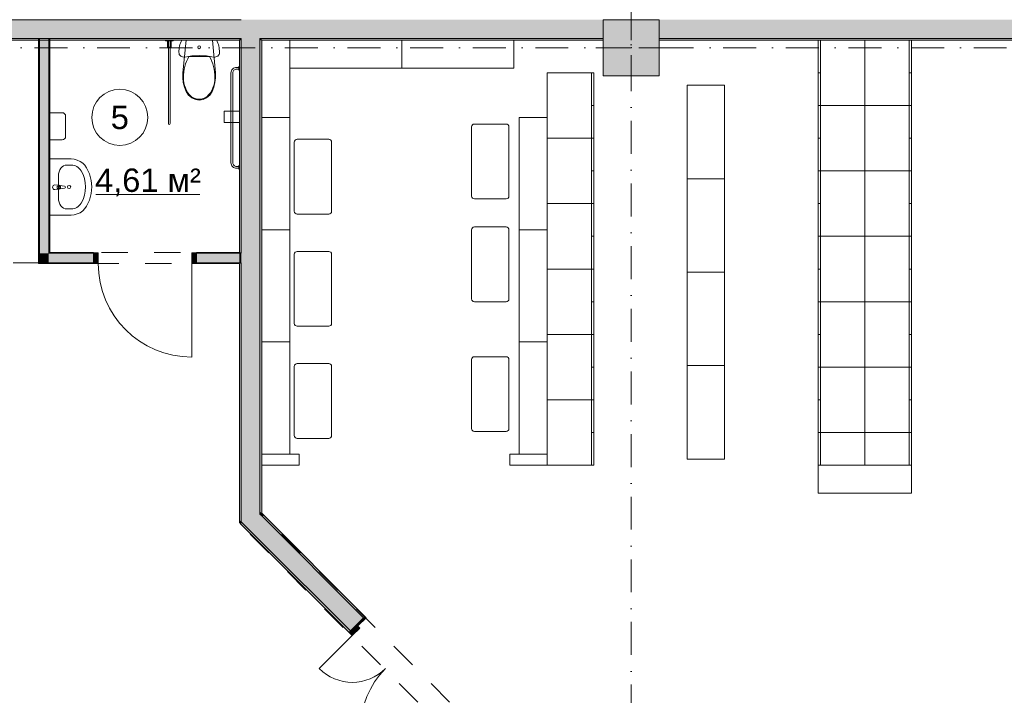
# Model space of a CAD drawing. Header units: millimetres. Extents: x -14761 to 157739, y -22400 to 107990.
# Tile 84 of 256: x 65453 to 75994, y 29070 to 36300. Entities that reach past the tile are written whole.
import ezdxf

# ---------------------------------------------------------------- set-up
doc = ezdxf.new("R2010")
doc.units = ezdxf.units.MM
doc.header["$MEASUREMENT"] = 0
doc.linetypes.add('Штриховая', pattern=[564.444447, 282.222223, -282.222223])
doc.linetypes.add('Штрихпунктирная', pattern=[670.277762, 352.777767, -176.388884, 0, -141.111112])
for name, color, linetype in [('Интерьер - Мебель', 7, 'Continuous'), ('Интерьер - Сантехника', 7, 'Continuous'), ('Конструктив - Колонны', 7, 'Continuous'), ('Конструктив - Стены Блок 100 нов', 7, 'Continuous'), ('Конструктив - Стены Блок 200 нов', 7, 'Continuous'), ('Элемент Модели - Зона', 7, 'Continuous'), ('Элемент Модели - Оси', 7, 'Continuous')]:
    doc.layers.add(name, color=color, linetype=linetype)
doc.styles.add('СГЕНЕРИР_СТИЛЬ_1', font='txt')

msp = doc.modelspace()

# ---------------------------------------------------------------- hatches: boundary and pattern name
at = {"layer": 'Конструктив - Колонны', "linetype": 'Continuous', "lineweight": 0, "true_color": 0x000000}
msp.add_hatch(color=18, dxfattribs=at).paths.add_polyline_path([(71700, 35700), (72300, 35700), (72300, 36300), (71700, 36300)])
at = {"layer": 'Конструктив - Стены Блок 100 нов', "linetype": 'Continuous', "lineweight": 0, "true_color": 0x000000}
for points in [[(65655, 36100), (65655, 33700), (65665, 33700), (65665, 36100)], [(65665, 36100), (65665, 33800), (65765, 33800), (65765, 36100)], [(65775, 33810), (65775, 36100), (65765, 36100), (65765, 33810)], [(65765, 33800), (65665, 33700), (65765, 33700)], [(65765, 33800), (65665, 33800), (65665, 33700)], [(65775, 33810), (65765, 33800), (65775, 33800)], [(65775, 33810), (65765, 33810), (65765, 33800)], [(65765, 33700), (66245, 33700), (66245, 33800), (65765, 33800)], [(65775, 33810), (65775, 33800), (66245, 33800), (66245, 33810)], [(66245, 33805), (66245, 33690), (66295, 33690), (66295, 33805)], [(67345, 33690), (67345, 33805), (67295, 33805), (67295, 33690)], [(67345, 33810), (67345, 33800), (67805, 33800), (67805, 33810)], [(67345, 33700), (67805, 33700), (67805, 33800), (67345, 33800)], [(67825, 33700), (67825, 33800), (67805, 33800), (67805, 33700)], [(65655, 33690), (65665, 33690), (65665, 33700)], [(65665, 33700), (65655, 33700), (65655, 33690)], [(66245, 33700), (65665, 33700), (65665, 33690), (66245, 33690)], [(67805, 33700), (67345, 33700), (67345, 33690), (67805, 33690)]]:
    msp.add_hatch(color=18, dxfattribs=at).paths.add_polyline_path(points)
at = {"layer": 'Конструктив - Стены Блок 200 нов', "linetype": 'Continuous', "lineweight": 0, "true_color": 0x000000}
for points in [[(63300, 36300), (63300, 36100), (67825, 36100), (67825, 36300)], [(67825, 36100), (68025, 36100), (68025, 36300), (67825, 36300)], [(68025, 36100), (70000, 36100), (70000, 36300), (68025, 36300)], [(70000, 36100), (70200, 36100), (70200, 36300), (70000, 36300)], [(70200, 36300), (70200, 36100), (71700, 36100), (71700, 36300)], [(72300, 36300), (72300, 36100), (72400, 36100), (72400, 36300)], [(72400, 36100), (72600, 36100), (72600, 36300), (72400, 36300)], [(72600, 36100), (74800, 36100), (74800, 36300), (72600, 36300)], [(74800, 36100), (75000, 36100), (75000, 36300), (74800, 36300)], [(75000, 36100), (77200, 36100), (77200, 36300), (75000, 36300)], [(63300, 36080), (67805, 36080), (67805, 36100), (63300, 36100)], [(67805, 36080), (67825, 36080), (67825, 36100), (67805, 36100)], [(67825, 33810), (67825, 36080), (67805, 36080), (67805, 33810)], [(67825, 36080), (68025, 36080), (68025, 36100), (67825, 36100)], [(68025, 33800), (68025, 36080), (67825, 36080), (67825, 33800)], [(68025, 36080), (68045, 36080), (68045, 36100), (68025, 36100)], [(68045, 31018), (68045, 36080), (68025, 36080), (68025, 31038)], [(68045, 36080), (71700, 36080), (71700, 36100), (68045, 36100)], [(72300, 36080), (80700, 36080), (80700, 36100), (72300, 36100)], [(67825, 33800), (67825, 33810), (67805, 33810), (67805, 33800)], [(68025, 33700), (68025, 33800), (67825, 33800), (67825, 33700)], [(67825, 33690), (67825, 33700), (67805, 33700), (67805, 33690)], [(67805, 33685), (67805, 30947), (67825, 30927), (67825, 33685)], [(68025, 31010), (68025, 33700), (67825, 33700), (67825, 31210)], [(67825, 31210), (67825, 30927), (68025, 31010)], [(68025, 31010), (67825, 30927), (68025, 30727)], [(68025, 31038), (68025, 31010), (68045, 31018)], [(68045, 31018), (68025, 31010), (68045, 30990)], [(68025, 30727), (68993, 29759), (69060, 29826), (69134, 29900), (68025, 31010)], [(68045, 31018), (68045, 30990), (69134, 29900), (69148, 29914)], [(67825, 30927), (67805, 30947), (67805, 30919)], [(67805, 30919), (67825, 30899), (67825, 30927)], [(68993, 29759), (67825, 30927), (67825, 30899), (68979, 29744)], [(69148, 29914), (69134, 29900), (69060, 29826), (69074, 29812), (69163, 29900)], [(69060, 29826), (68979, 29744), (69014, 29709), (69095, 29790)]]:
    msp.add_hatch(color=18, dxfattribs=at).paths.add_polyline_path(points)

# ---------------------------------------------------------------- linework, layer by layer
at = {"layer": 'Интерьер - Мебель', "color": 7, "linetype": 'Continuous', "lineweight": 15}
for p, q in [((68345, 36082), (68045, 36082)), ((68045, 36082), (68045, 35252)), ((68345, 35252), (68345, 36082)), ((69545, 36080), (68345, 36080)), ((68345, 36080), (68345, 35780)), ((69545, 35780), (69545, 36080)), ((70745, 36080), (69545, 36080)), ((69545, 36080), (69545, 35780)), ((70745, 35780), (70745, 36080)), ((74000, 36082), (74025, 36082)), ((74025, 36082), (74025, 35382)), ((74975, 36082), (74975, 35382)), ((75000, 36082), (74975, 36082)), ((68345, 35780), (69545, 35780)), ((69545, 35780), (70745, 35780)), ((71575, 35732), (71575, 35032)), ((71600, 35732), (71575, 35732)), ((74000, 35732), (74025, 35732)), ((75000, 35732), (74975, 35732)), ((71600, 35382), (71575, 35382)), ((74000, 35382), (74025, 35382)), ((74025, 35382), (74025, 34682)), ((74975, 35382), (74975, 34682)), ((75000, 35382), (74975, 35382)), ((68345, 35252), (68045, 35252)), ((68045, 35252), (68045, 34052)), ((68045, 35252), (68345, 35252)), ((68345, 34052), (68345, 35252)), ((71100, 35252), (70800, 35252)), ((70800, 35252), (70800, 34052)), ((71100, 34052), (71100, 35252)), ((70291, 34413), (70291, 35153)), ((70321, 35183), (70661, 35183)), ((70691, 35153), (70691, 34413)), ((68423, 35020), (68763, 35020)), ((71575, 35032), (71575, 34332)), ((71600, 35032), (71575, 35032)), ((74000, 35032), (74025, 35032)), ((75000, 35032), (74975, 35032)), ((68393, 34250), (68393, 34990)), ((68793, 34990), (68793, 34250)), ((71600, 34682), (71575, 34682)), ((74000, 34682), (74025, 34682)), ((74025, 34682), (74025, 33982)), ((74975, 34682), (74975, 33982)), ((75000, 34682), (74975, 34682)), ((70661, 34383), (70321, 34383)), ((71575, 34332), (71575, 33632)), ((71600, 34332), (71575, 34332)), ((74000, 34332), (74025, 34332)), ((75000, 34332), (74975, 34332)), ((68763, 34220), (68423, 34220)), ((68345, 34052), (68045, 34052)), ((68045, 34052), (68045, 32852)), ((68045, 34052), (68345, 34052)), ((68345, 32852), (68345, 34052)), ((70291, 33312), (70291, 34052)), ((70321, 34082), (70661, 34082)), ((70691, 34052), (70691, 33312)), ((71100, 34052), (70800, 34052)), ((70800, 34052), (70800, 32852)), ((70800, 34052), (71100, 34052)), ((71100, 32852), (71100, 34052)), ((71600, 33982), (71575, 33982)), ((74000, 33982), (74025, 33982)), ((74025, 33982), (74025, 33282)), ((74975, 33982), (74975, 33282)), ((75000, 33982), (74975, 33982)), ((68393, 33050), (68393, 33790)), ((68423, 33820), (68763, 33820)), ((68793, 33790), (68793, 33050)), ((71575, 33632), (71575, 32932)), ((71600, 33632), (71575, 33632)), ((74000, 33632), (74025, 33632)), ((75000, 33632), (74975, 33632)), ((70661, 33282), (70321, 33282)), ((71600, 33282), (71575, 33282)), ((74000, 33282), (74025, 33282)), ((74025, 33282), (74025, 32582)), ((74975, 33282), (74975, 32582)), ((75000, 33282), (74975, 33282)), ((68763, 33020), (68423, 33020)), ((71575, 32932), (71575, 32232)), ((71600, 32932), (71575, 32932)), ((74000, 32932), (74025, 32932)), ((75000, 32932), (74975, 32932)), ((68345, 32852), (68045, 32852)), ((68045, 32852), (68045, 31652)), ((68045, 32852), (68345, 32852)), ((68345, 31652), (68345, 32852)), ((71100, 32852), (70800, 32852)), ((70800, 32852), (70800, 31652)), ((70800, 32852), (71100, 32852)), ((71100, 31652), (71100, 32852)), ((70321, 32694), (70661, 32694)), ((68393, 31850), (68393, 32590)), ((68423, 32620), (68763, 32620)), ((68793, 32590), (68793, 31850)), ((70291, 31924), (70291, 32664)), ((70691, 32664), (70691, 31924)), ((71600, 32582), (71575, 32582)), ((74000, 32582), (74025, 32582)), ((74025, 32582), (74025, 31882)), ((74975, 32582), (74975, 31882)), ((75000, 32582), (74975, 32582)), ((71575, 32232), (71575, 31532)), ((71600, 32232), (71575, 32232)), ((74000, 32232), (74025, 32232)), ((75000, 32232), (74975, 32232)), ((70661, 31894), (70321, 31894)), ((71600, 31882), (71575, 31882)), ((74025, 31532), (74025, 31882)), ((74975, 31532), (74975, 31882)), ((68763, 31820), (68423, 31820)), ((68045, 31652), (68345, 31652)), ((70800, 31652), (71100, 31652)), ((74000, 31532), (74025, 31532)), ((75000, 31532), (74000, 31532)), ((74000, 31532), (74000, 31232)), ((75000, 31532), (74975, 31532)), ((75000, 31232), (75000, 31532)), ((74000, 31232), (75000, 31232))]:
    msp.add_line(p, q, dxfattribs=at)
at = {"layer": 'Интерьер - Мебель', "color": 7, "linetype": 'Continuous', "lineweight": 15, "flags": 128}
for points in [[(74000, 36082), (74000, 35382), (74500, 35382), (74500, 36082)], [(75000, 36082), (75000, 35382), (74500, 35382), (74500, 36082)], [(71600, 35732), (71600, 35032), (71100, 35032), (71100, 35732)], [(73000, 35598), (73000, 34598), (72600, 34598), (72600, 35598)], [(74000, 35382), (74000, 34682), (74500, 34682), (74500, 35382)], [(75000, 35382), (75000, 34682), (74500, 34682), (74500, 35382)], [(71600, 35032), (71600, 34332), (71100, 34332), (71100, 35032)], [(74000, 34682), (74000, 33982), (74500, 33982), (74500, 34682)], [(75000, 34682), (75000, 33982), (74500, 33982), (74500, 34682)], [(73000, 34598), (73000, 33598), (72600, 33598), (72600, 34598)], [(71600, 34332), (71600, 33632), (71100, 33632), (71100, 34332)], [(74000, 33982), (74000, 33282), (74500, 33282), (74500, 33982)], [(75000, 33982), (75000, 33282), (74500, 33282), (74500, 33982)], [(71600, 33632), (71600, 32932), (71100, 32932), (71100, 33632)], [(73000, 33598), (73000, 32598), (72600, 32598), (72600, 33598)], [(74000, 33282), (74000, 32582), (74500, 32582), (74500, 33282)], [(75000, 33282), (75000, 32582), (74500, 32582), (74500, 33282)], [(71600, 32932), (71600, 32232), (71100, 32232), (71100, 32932)], [(73000, 32598), (73000, 31598), (72600, 31598), (72600, 32598)], [(74000, 32582), (74000, 31882), (74500, 31882), (74500, 32582)], [(75000, 32582), (75000, 31882), (74500, 31882), (74500, 32582)], [(71600, 32232), (71600, 31532), (71100, 31532), (71100, 32232)], [(74000, 31532), (74000, 31882), (74500, 31882), (74500, 31532)], [(75000, 31532), (75000, 31882), (74500, 31882), (74500, 31532)], [(68445, 31532), (68045, 31532), (68045, 31652), (68445, 31652)], [(71100, 31532), (70700, 31532), (70700, 31652), (71100, 31652)]]:
    msp.add_lwpolyline(points, close=True, dxfattribs=at)
at = {"layer": 'Интерьер - Мебель', "color": 7, "linetype": 'Continuous', "lineweight": 15}
for centre, start, end in [((70321, 35153), 90, 180), ((70661, 35153), 0, 90), ((68423, 34990), 90, 180), ((68763, 34990), 0, 90), ((70321, 34413), 180, 270), ((70661, 34413), 270, 0), ((68423, 34250), 180, 270), ((68763, 34250), 270, 0), ((70321, 34052), 90, 180), ((70661, 34052), 0, 90), ((68423, 33790), 90, 180), ((68763, 33790), 0, 90), ((70321, 33312), 180, 270), ((70661, 33312), 270, 0), ((68423, 33050), 180, 270), ((68763, 33050), 270, 0), ((70321, 32664), 90, 180), ((70661, 32664), 0, 90), ((68423, 32590), 90, 180), ((68763, 32590), 0, 90), ((68423, 31850), 180, 270), ((68763, 31850), 270, 0), ((70321, 31924), 180, 270), ((70661, 31924), 270, 0)]:
    msp.add_arc(centre, 30, start, end, dxfattribs=at)
at = {"layer": 'Интерьер - Сантехника', "color": 7, "linetype": 'Continuous', "lineweight": 15}
for p, q in [((67375, 35907), (67266, 35907)), ((67484, 35907), (67375, 35907)), ((67800, 35790), (67800, 35770)), ((65958, 34744), (66004, 34744)), ((67800, 34730), (67800, 34710)), ((65867, 34391), (65867, 34628)), ((65855, 34520), (65870, 34520)), ((65855, 34493), (65855, 34520)), ((65870, 34493), (65855, 34493)), ((65958, 34275), (66004, 34275))]:
    msp.add_line(p, q, dxfattribs=at)
at = {"layer": 'Интерьер - Сантехника', "color": 7, "linetype": 'Continuous', "lineweight": 15, "flags": 128}
for points in [[(67015, 36075), (67095, 36075), (67095, 36080), (67015, 36080)], [(67035, 36075), (67035, 36005), (67075, 36005), (67075, 36075)], [(67188, 36080), (67181, 36065), (67175, 36049), (67169, 36034), (67165, 36018), (67162, 36001), (67159, 35985), (67158, 35968), (67157, 35952), (67159, 35940), (67162, 35929), (67168, 35919), (67177, 35911), (67186, 35905), (67197, 35901), (67209, 35899), (67220, 35900), (67259, 35907), (67297, 35912), (67336, 35915), (67375, 35916), (67414, 35915), (67452, 35912), (67491, 35907), (67529, 35900), (67541, 35899), (67552, 35901), (67563, 35905), (67573, 35911), (67581, 35919), (67587, 35929), (67591, 35940), (67592, 35952), (67592, 35968), (67590, 35985), (67588, 36001), (67584, 36018), (67580, 36034), (67575, 36049), (67569, 36065), (67562, 36080)], [(67205, 35627), (67218, 35577), (67237, 35530), (67262, 35493), (67295, 35464), (67334, 35446), (67375, 35440), (67416, 35446), (67454, 35464), (67487, 35493), (67513, 35530), (67532, 35577), (67544, 35627), (67550, 35678), (67548, 35730), (67516, 36080), (67234, 36080), (67201, 35730), (67200, 35678)], [(67642, 35200), (67805, 35200), (67805, 35320), (67642, 35320)], [(65775, 34810), (66004, 34810), (66038, 34807), (66070, 34798), (66101, 34784), (66128, 34765), (66152, 34742), (66170, 34715), (66200, 34650), (66219, 34581), (66225, 34510), (66219, 34439), (66200, 34370), (66170, 34304), (66152, 34278), (66128, 34254), (66101, 34235), (66070, 34221), (66038, 34213), (66004, 34210), (65775, 34210)]]:
    msp.add_lwpolyline(points, close=True, dxfattribs=at)
for points in [[(67045, 36075), (67065, 36075), (67065, 35190, -1), (67045, 35190)], [(67805, 35800), (67805, 35760), (67800, 35760), (67800, 35770), (67775, 35770, 0.414214), (67735, 35730), (67735, 34770, 0.414214), (67775, 34730), (67800, 34730), (67800, 34740), (67805, 34740), (67805, 34700), (67800, 34700), (67800, 34710), (67775, 34710, -0.414214), (67715, 34770), (67715, 35730, -0.414214), (67775, 35790), (67800, 35790), (67800, 35800)], [(65775, 35015), (65908, 35015, 0.414214), (65945, 35051), (65945, 35268, 0.414214), (65908, 35305), (65775, 35305)], [(65830, 34482), (65872, 34486, 0.12102), (65882, 34489), (65934, 34496, 0.882566), (65934, 34518), (65882, 34524, 0.12102), (65872, 34528), (65830, 34532, 1)]]:
    msp.add_lwpolyline(points, format="xyb", close=True, dxfattribs=at)
at = {"layer": 'Интерьер - Сантехника', "color": 7, "linetype": 'Continuous', "lineweight": 15}
msp.add_circle((65982, 34510), 17.5, dxfattribs=at)
for radius, start, end in [(13.6, 270, 90), (21.1, 302.771, 57.229)]:
    msp.add_arc((65870, 34507), radius, start, end, dxfattribs=at)
msp.add_ellipse((67375, 36005), major_axis=(15, 0), ratio=0.999724, dxfattribs=at)
for centre, major_axis, ratio, start_param, end_param in [((67633, 35692), (0, 426), 0.999377, 1.041392, 1.594412), ((67117, 35692), (0, 426), 0.999377, 4.688771, 5.241791), ((67464, 35668), (0, 257), 0.999377, 1.515065, 2.415654), ((67285, 35668), (0, 257), 0.999377, 3.867528, 4.768116), ((67376, 35587), (0, 139), 0.999377, 2.509088, 3.135732), ((67374, 35587), (0, 139), 0.999377, 3.147454, 3.774097), ((65958, 34628), (0, 116), 0.783646, 0, 1.570796), ((66004, 34629), (121, 0), 0.956522, 0.496975, 1.570796), ((65775, 34510), (382, 0), 0.956522, 5.78621, 6.78016), ((65958, 34391), (0, 116), 0.783646, 1.570796, 3.141593), ((66004, 34391), (121, 0), 0.956522, 4.712389, 5.78621)]:
    msp.add_ellipse(centre, major_axis=major_axis, ratio=ratio, start_param=start_param, end_param=end_param, dxfattribs=at)
at = {"layer": 'Конструктив - Колонны', "color": 251, "linetype": 'Continuous', "lineweight": 5, "true_color": 0x575757}
for p, q in [((72000, 36080), (72000, 36380)), ((71920, 36000), (71620, 36000)), ((72080, 36000), (72380, 36000)), ((72000, 35920), (72000, 35620))]:
    msp.add_line(p, q, dxfattribs=at)
at = {"layer": 'Конструктив - Колонны', "color": 251, "linetype": 'Continuous', "lineweight": 15, "true_color": 0x575757, "flags": 128}
msp.add_lwpolyline([(71700, 35700), (72300, 35700), (72300, 36300), (71700, 36300)], close=True, dxfattribs=at)
at = {"layer": 'Конструктив - Колонны', "color": 251, "linetype": 'Continuous', "lineweight": 5, "true_color": 0x575757}
msp.add_point((72000, 36000), dxfattribs=at)
at = {"layer": 'Конструктив - Стены Блок 100 нов', "color": 251, "linetype": 'Continuous', "lineweight": 20, "true_color": 0x575757}
for p, q in [((65665, 36100), (65665, 33800)), ((65765, 33800), (65765, 36100)), ((65665, 33800), (65665, 33700)), ((65765, 33800), (65775, 33800)), ((65765, 33800), (65775, 33800)), ((66245, 33800), (65775, 33800)), ((66245, 33805), (66245, 33810)), ((66245, 33805), (66245, 33810)), ((66245, 33800), (66245, 33805)), ((66245, 33800), (66245, 33805)), ((66245, 33800), (66245, 33805)), ((66245, 33700), (66245, 33800)), ((66245, 33700), (66245, 33800)), ((66245, 33700), (66245, 33800)), ((67345, 33805), (67345, 33810)), ((67345, 33805), (67345, 33810)), ((67345, 33800), (67345, 33805)), ((67345, 33800), (67345, 33805)), ((67345, 33800), (67345, 33805)), ((67805, 33800), (67345, 33800)), ((67345, 33700), (67345, 33800)), ((67345, 33700), (67345, 33800)), ((67345, 33700), (67345, 33800)), ((65665, 33700), (65765, 33700)), ((65665, 33700), (65765, 33700)), ((65765, 33700), (66245, 33700)), ((66245, 33690), (66245, 33700)), ((66245, 33690), (66245, 33700)), ((66245, 33690), (66245, 33700)), ((67345, 33700), (67805, 33700)), ((67345, 33690), (67345, 33700)), ((67345, 33690), (67345, 33700)), ((67345, 33690), (67345, 33700))]:
    msp.add_line(p, q, dxfattribs=at)
at = {"layer": 'Конструктив - Стены Блок 100 нов', "color": 251, "linetype": 'Continuous', "lineweight": 5, "true_color": 0x575757}
for p, q in [((66245, 33805), (66295, 33805)), ((66245, 33690), (66245, 33805)), ((66295, 33805), (66295, 33690)), ((67295, 33690), (67295, 33805)), ((67295, 33805), (67345, 33805)), ((67345, 33805), (67345, 33690)), ((66295, 33690), (66245, 33690)), ((67345, 33690), (67295, 33690)), ((67295, 33690), (67295, 32690))]:
    msp.add_line(p, q, dxfattribs=at)
at = {"layer": 'Конструктив - Стены Блок 100 нов', "color": 251, "linetype": 'Continuous', "lineweight": 20, "true_color": 0x575757, "flags": 128}
for points in [[(65655, 36100), (65655, 33690)], [(65665, 36100), (65655, 36100)], [(65765, 36100), (65665, 36100)], [(65775, 36100), (65765, 36100)], [(65775, 33810), (65775, 36100)], [(66245, 33810), (65775, 33810)], [(67805, 33810), (67345, 33810)], [(65655, 33690), (65665, 33690)], [(65665, 33690), (66245, 33690)], [(67345, 33690), (67805, 33690)]]:
    msp.add_lwpolyline(points, dxfattribs=at)
at = {"layer": 'Конструктив - Стены Блок 100 нов', "color": 251, "linetype": 'Continuous', "lineweight": 5, "true_color": 0x575757}
msp.add_arc((67295, 33690), 1000, 180, 270, dxfattribs=at)
at = {"layer": 'Конструктив - Стены Блок 200 нов', "color": 251, "linetype": 'Continuous', "lineweight": 20, "true_color": 0x575757}
for p, q in [((67825, 36300), (63300, 36300)), ((63300, 36100), (67825, 36100)), ((67825, 36100), (67825, 36080)), ((67825, 36100), (67825, 36080)), ((67825, 36080), (67825, 33800)), ((68025, 36080), (68025, 36100)), ((68025, 36080), (68025, 36100)), ((68025, 36100), (70000, 36100)), ((68025, 33800), (68025, 36080)), ((70000, 36100), (70200, 36100)), ((70200, 36100), (71700, 36100)), ((72300, 36100), (72400, 36100)), ((72400, 36100), (72600, 36100)), ((72600, 36100), (74800, 36100)), ((74800, 36100), (75000, 36100)), ((75000, 36100), (77200, 36100)), ((67825, 33800), (67805, 33800)), ((67825, 33800), (67805, 33800)), ((68025, 33700), (68025, 33800)), ((67805, 33700), (67825, 33700)), ((67805, 33700), (67825, 33700)), ((67825, 33700), (67825, 33690)), ((67825, 33685), (67825, 33690)), ((67825, 33685), (67825, 31210)), ((68025, 31010), (68025, 33700)), ((67825, 31210), (67825, 30927)), ((68025, 31010), (68045, 30990)), ((68025, 31010), (68045, 30990)), ((67825, 30927), (68025, 30727)), ((67825, 30927), (68025, 30727)), ((69134, 29900), (68045, 30990)), ((68025, 30727), (68993, 29759)), ((69134, 29900), (69060, 29826)), ((69074, 29812), (69163, 29900)), ((69074, 29812), (69163, 29900)), ((69148, 29914), (69163, 29900)), ((69148, 29914), (69163, 29900)), ((68993, 29759), (68979, 29744)), ((68993, 29759), (68979, 29744)), ((68993, 29759), (68979, 29744)), ((69060, 29826), (68993, 29759)), ((69060, 29826), (68993, 29759)), ((69060, 29826), (68993, 29759)), ((69060, 29826), (69074, 29812))]:
    msp.add_line(p, q, dxfattribs=at)
at = {"layer": 'Конструктив - Стены Блок 200 нов', "color": 251, "linetype": 'Continuous', "lineweight": 5, "true_color": 0x575757}
for p, q in [((68979, 29744), (69060, 29826)), ((69014, 29709), (68979, 29744)), ((69095, 29790), (69014, 29709)), ((69060, 29826), (69095, 29790)), ((69014, 29709), (68660, 29356))]:
    msp.add_line(p, q, dxfattribs=at)
at = {"layer": 'Конструктив - Стены Блок 200 нов', "color": 251, "linetype": 'Continuous', "lineweight": 20, "true_color": 0x575757, "flags": 128}
for points in [[(63300, 36080), (67805, 36080)], [(67805, 36080), (67805, 33810)], [(68045, 31018), (68045, 36080)], [(68045, 36080), (71700, 36080)], [(72300, 36080), (80700, 36080)], [(67805, 33685), (67805, 30919)], [(69148, 29914), (68045, 31018)], [(67805, 30919), (67825, 30899)], [(67825, 30899), (68979, 29744)]]:
    msp.add_lwpolyline(points, dxfattribs=at)
at = {"layer": 'Конструктив - Стены Блок 200 нов', "color": 251, "linetype": 'Continuous', "lineweight": 5, "true_color": 0x575757}
for centre, radius, start, end in [((69014, 29709), 500, 224.9863, 314.9863), ((70004, 28719), 900, 134.9863, 224.9863)]:
    msp.add_arc(centre, radius, start, end, dxfattribs=at)
at = {"layer": 'Элемент Модели - Зона', "color": 7, "linetype": 'Continuous', "lineweight": 15}
msp.add_line((66270, 34430), (67381, 34430), dxfattribs=at)
at = {"layer": 'Элемент Модели - Зона', "color": 7, "linetype": 'Штриховая', "lineweight": 15, "flags": 128}
for points in [[(36150, 27538), (36110, 27538), (36110, 18300), (45300, 18300), (67805, 18300), (67805, 23083), (71686, 26964), (71700, 26950), (71720, 26950), (71720, 26970), (71680, 26970), (71680, 27034), (67805, 30909), (67805, 33690), (65655, 33690), (65655, 36080), (63300, 36080), (63300, 35700), (62700, 35700), (62700, 36080), (54300, 36080), (54300, 35700), (54245, 35700), (54245, 34598), (50682, 31035), (45300, 31035), (45300, 27650), (45300, 27538), (45300, 27050), (44700, 27050), (44700, 27538), (36750, 27538), (36750, 27050), (36150, 27050)], [(65665, 33700), (65665, 36100), (63300, 36100), (63300, 35700), (62700, 35700), (62700, 36100), (61868, 36100), (61868, 34538), (62714, 33700)], [(65775, 36080), (65775, 33810), (67805, 33810), (67805, 36080)], [(71700, 36080), (68045, 36080), (68045, 31008), (71700, 27353), (71700, 27650), (72300, 27650), (72300, 27050), (72320, 27050), (72320, 26970), (90050, 26970), (90050, 26950), (90650, 26950), (90650, 26970), (94380, 26970), (94380, 32050), (99080, 32050), (99080, 35700), (98700, 35700), (98700, 36080), (90650, 36080), (90650, 35700), (90050, 35700), (90050, 36080), (89950, 36080), (89950, 35700), (89350, 35700), (89350, 36080), (81300, 36080), (81300, 35700), (80700, 35700), (80700, 36080), (72300, 36080), (72300, 35700), (71700, 35700)]]:
    msp.add_lwpolyline(points, close=True, dxfattribs=at)
at = {"layer": 'Элемент Модели - Зона', "color": 7, "linetype": 'Continuous', "lineweight": 15, "flags": 128}
msp.add_lwpolyline([(66825, 35255, 1), (66225, 35255, 1)], format="xyb", close=True, dxfattribs=at)
at = {"layer": 'Элемент Модели - Оси', "color": 7, "linetype": 'Штрихпунктирная', "lineweight": 15}
for p, q in [((72000, 92200), (72000, -1975)), ((-12153, 36000), (155043, 36000))]:
    msp.add_line(p, q, dxfattribs=at)

# ---------------------------------------------------------------- texts
at = {"layer": 'Элемент Модели - Зона', "color": 7, "lineweight": 15, "char_height": 250, "attachment_point": 5, "style": 'СГЕНЕРИР_СТИЛЬ_1'}
for s, insert in [('\\A1;{\\pqc;\\fArial|b0|i0|c204|p38;5}', (66525, 35253)), ('\\A1;{\\pqc;\\fArial|b0|i0|c204|p38;4,61 м²}', (66826, 34559))]:
    msp.add_mtext(s, dxfattribs=dict(at, insert=insert))

doc.saveas('drawing.dxf')
